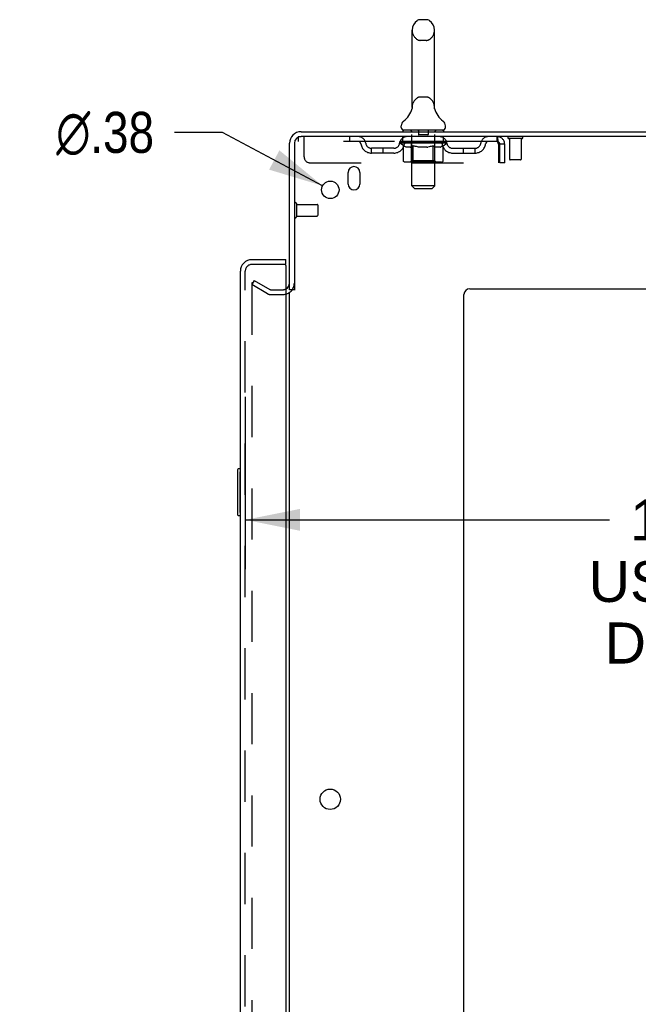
# Model space of a CAD drawing. Header units: inches. Extents: x 0 to 200, y 0 to 129.
# Tile 114 of 118: x 111 to 124, y 64 to 85. Entities that reach past the tile are written whole.
import ezdxf

# ---------------------------------------------------------------- set-up
doc = ezdxf.new("R2010")
doc.units = ezdxf.units.IN
doc.header["$LTSCALE"] = 11
doc.header["$MEASUREMENT"] = 0
doc.linetypes.add('HIDDEN', pattern=[0.2, 0.1, -0.1])
doc.layers.get('0').update_dxf_attribs({"linetype": 'CONTINUOUS'})
for name, color, linetype in [('DEFAULT_2', 8, 'HIDDEN'), ('DIMENSIONS', 7, 'CONTINUOUS'), ('DOOR_ASSEMBLY', 7, 'CONTINUOUS')]:
    doc.layers.add(name, color=color, linetype=linetype)
doc.styles.get("Standard").update_dxf_attribs({"font": 'arial.ttf'})
doc.styles.add('TEXTSTYLE_1', font='gdt', dxfattribs={"width": 0.8})
doc.dimstyles.new('DIMSTYLE_1', dxfattribs={"dimtxt": 0.882353, "dimasz": 1.176471, "dimexe": 0.09, "dimexo": 0.07, "dimgap": 0.0375, "dimtad": 0, "dimtih": 1, "dimtoh": 1, "dimzin": 4, "dimdsep": 46, "dimtxsty": 'Standard', "dimblk": '_FILLED', "dimblk1": '_FILLED', "dimblk2": '_FILLED', "dimcen": 0.09, "dimadec": 3, "dimazin": 1, "dimtfac": 1, "dimtdec": 3, "dimtofl": 0, "dimtmove": 0, "dimatfit": 3, "dimldrblk": '_FILLED', "dimfxl": 0, "dimtolj": 1, "dimtzin": 4, "dimarcsym": 0})
doc.dimstyles.new('DIMSTYLE_2', dxfattribs={"dimtxt": 0.882353, "dimasz": 1.176471, "dimexe": 0.09, "dimexo": 0.07, "dimgap": 0.09, "dimtad": 0, "dimtih": 1, "dimtoh": 1, "dimzin": 4, "dimdsep": 46, "dimtxsty": 'Standard', "dimblk": '_FILLED', "dimblk1": '_FILLED', "dimblk2": '_FILLED', "dimcen": 0.09, "dimadec": 3, "dimazin": 1, "dimtfac": 1, "dimtdec": 3, "dimtofl": 0, "dimtmove": 0, "dimatfit": 1, "dimldrblk": '_FILLED', "dimfxl": 0, "dimtolj": 1, "dimtzin": 4, "dimarcsym": 0})

# ---------------------------------------------------------------- blocks, each defined once
blk = doc.blocks.new('_FILLED')
at = {"color": 0, "linetype": 'ByBlock'}
blk.add_solid([(0, 0), (-1, 0.2), (-1, -0.2)], dxfattribs=at)
blk = doc.blocks.new('*D2')
at = {"layer": 'DIMENSIONS', "color": 2, "linetype": 'Continuous'}
for p, q in [((115.689, 76.927), (115.689, 73.224)), ((132.314, 76.927), (132.314, 73.224)), ((115.689, 74.283), (123.522, 74.283)), ((132.314, 74.283), (127.487, 74.283))]:
    blk.add_line(p, q, dxfattribs=at)
at = {"layer": 'DIMENSIONS', "color": 2, "linetype": 'Continuous', "xscale": 1.1764705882, "yscale": 1.1764705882, "zscale": 1.1764705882, "rotation": 180}
blk.add_blockref('_FILLED', (115.689, 74.283), dxfattribs=at)
at = {"layer": 'DIMENSIONS', "color": 2, "linetype": 'Continuous', "xscale": 1.1764705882, "yscale": 1.1764705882, "zscale": 1.1764705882}
blk.add_blockref('_FILLED', (132.314, 74.283), dxfattribs=at)
at = {"layer": 'DIMENSIONS', "color": 2, "linetype": 'Continuous', "insert": (125.505, 74.724), "char_height": 0.8824, "width": 4.85458, "attachment_point": 2, "line_spacing_factor": 0.9}
blk.add_mtext('16.63\\PUSABLE\\PDEPTH', dxfattribs=at)
blk = doc.blocks.new('*D17')
at = {"layer": 'DIMENSIONS', "color": 2, "linetype": 'Continuous'}
for p, q in [((115.2, 82.612), (114.17, 82.612)), ((117.352, 81.464), (115.2, 82.612))]:
    blk.add_line(p, q, dxfattribs=at)
at = {"layer": 'DIMENSIONS', "color": 2, "linetype": 'Continuous', "xscale": 1.1764705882, "yscale": 1.1764705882, "zscale": 1.1764705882, "rotation": 331.9294778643}
blk.add_blockref('_FILLED', (117.352, 81.464), dxfattribs=at)
at = {"layer": 'DIMENSIONS', "color": 2, "linetype": 'Continuous', "insert": (113.729, 83.053), "char_height": 0.88235, "width": 2.88869, "attachment_point": 3, "line_spacing_factor": 0.9, "style": 'TEXTSTYLE_1'}
blk.add_mtext('{\\fgdt;n}\\fArial;.38', dxfattribs=at)

msp = doc.modelspace()

# ---------------------------------------------------------------- linework, layer by layer
at = {"color": 7, "linetype": 'Continuous'}
for p, q in [((119.581, 85.034), (119.454, 85.034)), ((119.276, 83.148), (119.276, 84.811)), ((119.759, 83.148), (119.759, 84.811)), ((119.271, 83.104), (119.27, 83.103)), ((119.275, 83.121), (119.274, 83.12)), ((119.275, 83.121), (119.274, 83.12)), ((119.274, 83.12), (119.274, 83.119)), ((119.274, 83.119), (119.274, 83.119)), ((119.274, 83.119), (119.274, 83.118)), ((119.274, 83.118), (119.274, 83.117)), ((119.274, 83.118), (119.274, 83.117)), ((119.276, 83.128), (119.275, 83.127)), ((119.276, 83.128), (119.275, 83.127)), ((119.275, 83.127), (119.275, 83.126)), ((119.275, 83.126), (119.275, 83.126)), ((119.275, 83.126), (119.275, 83.125)), ((119.275, 83.125), (119.275, 83.124)), ((119.275, 83.125), (119.275, 83.124)), ((119.275, 83.124), (119.275, 83.123)), ((119.275, 83.124), (119.275, 83.123)), ((119.275, 83.123), (119.275, 83.122)), ((119.275, 83.122), (119.275, 83.121)), ((119.275, 83.122), (119.275, 83.121)), ((119.276, 83.144), (119.276, 83.148)), ((119.276, 83.144), (119.276, 83.143)), ((119.276, 83.143), (119.276, 83.142)), ((119.276, 83.142), (119.276, 83.142)), ((119.276, 83.142), (119.276, 83.141)), ((119.276, 83.141), (119.276, 83.14)), ((119.276, 83.14), (119.276, 83.139)), ((119.276, 83.139), (119.276, 83.138)), ((119.276, 83.138), (119.276, 83.137)), ((119.276, 83.137), (119.276, 83.136)), ((119.276, 83.137), (119.276, 83.136)), ((119.276, 83.136), (119.276, 83.135)), ((119.276, 83.135), (119.276, 83.134)), ((119.276, 83.135), (119.276, 83.134)), ((119.276, 83.134), (119.276, 83.133)), ((119.276, 83.133), (119.276, 83.132)), ((119.276, 83.133), (119.276, 83.132)), ((119.276, 83.132), (119.276, 83.131)), ((119.276, 83.131), (119.276, 83.13)), ((119.276, 83.131), (119.276, 83.13)), ((119.276, 83.13), (119.276, 83.129)), ((119.276, 83.129), (119.276, 83.128)), ((119.276, 83.129), (119.276, 83.128)), ((119.759, 83.148), (119.759, 83.144)), ((119.759, 83.143), (119.759, 83.144)), ((119.759, 83.143), (119.759, 83.144)), ((119.759, 83.136), (119.759, 83.137)), ((119.759, 83.137), (119.759, 83.137)), ((119.759, 83.135), (119.759, 83.136)), ((119.759, 83.136), (119.759, 83.136)), ((119.759, 83.134), (119.759, 83.135)), ((119.759, 83.133), (119.759, 83.134)), ((119.759, 83.134), (119.759, 83.134)), ((119.759, 83.132), (119.759, 83.133)), ((119.759, 83.133), (119.759, 83.133)), ((119.76, 83.131), (119.759, 83.132)), ((119.759, 83.131), (119.759, 83.132)), ((119.76, 83.13), (119.76, 83.131)), ((119.76, 83.129), (119.76, 83.13)), ((119.76, 83.13), (119.76, 83.13)), ((119.76, 83.128), (119.76, 83.129)), ((119.76, 83.128), (119.76, 83.129)), ((119.76, 83.127), (119.76, 83.128)), ((119.76, 83.127), (119.76, 83.128)), ((119.76, 83.126), (119.76, 83.127)), ((119.76, 83.125), (119.76, 83.126)), ((119.76, 83.124), (119.76, 83.125)), ((119.76, 83.124), (119.76, 83.125)), ((119.76, 83.123), (119.76, 83.124)), ((119.761, 83.122), (119.76, 83.123)), ((119.761, 83.121), (119.76, 83.122)), ((119.761, 83.121), (119.761, 83.122)), ((119.761, 83.12), (119.761, 83.121)), ((119.761, 83.119), (119.761, 83.12)), ((119.761, 83.118), (119.761, 83.119)), ((119.761, 83.117), (119.761, 83.118)), ((119.761, 83.117), (119.761, 83.118)), ((119.765, 83.103), (119.765, 83.104)), ((119.043, 82.716), (119.043, 82.754)), ((119.08, 82.656), (119.08, 82.626)), ((119.955, 82.656), (119.08, 82.656)), ((119.955, 82.656), (119.955, 82.626)), ((119.993, 82.716), (119.993, 82.754)), ((116.747, 79.23), (116.643, 79.23))]:
    msp.add_line(p, q, dxfattribs=at)
at = {"color": 3, "linetype": 'Continuous'}
for p, q in [((116.889, 82.626), (134.591, 82.626)), ((116.643, 79.23), (116.643, 82.379)), ((116.747, 82.379), (116.747, 79.219)), ((134.553, 82.522), (116.889, 82.522)), ((117.903, 81.501), (117.903, 81.751)), ((118.153, 81.751), (118.153, 81.501)), ((116.643, 18.074), (116.643, 79.178)), ((120.518, 79.251), (132.393, 79.251)), ((120.393, 16.751), (120.393, 79.126))]:
    msp.add_line(p, q, dxfattribs=at)
at = {"color": 7, "linetype": 'Continuous'}
for points in [[(119.276, 83.141), (119.276, 83.14), (119.276, 83.139)], [(119.759, 83.138), (119.759, 83.139), (119.759, 83.139), (119.759, 83.14), (119.759, 83.141), (119.759, 83.141), (119.759, 83.142), (119.759, 83.143)], [(119.759, 83.139), (119.759, 83.14), (119.759, 83.141), (119.759, 83.141), (119.759, 83.142), (119.759, 83.143)], [(119.759, 83.137), (119.759, 83.138), (119.759, 83.139)]]:
    msp.add_lwpolyline(points, dxfattribs=at)
at = {"color": 3, "linetype": 'Continuous'}
for centre, radius in [((117.518, 81.376), 0.188), ((117.518, 68.276), 0.219)]:
    msp.add_circle(centre, radius, dxfattribs=at)
at = {"color": 7, "linetype": 'Continuous'}
for centre, radius, start, end in [((119.518, 84.811), 0.241, 123.1848, 180), ((119.454, 84.909), 0.125, 90, 123.1848), ((119.581, 84.909), 0.125, 56.8152, 90), ((119.518, 84.811), 0.241, 0, 56.8152), ((118.794, 83.254), 0.5, 306.7414, 344.6791), ((120.242, 83.254), 0.5, 195.3209, 233.2586), ((119.168, 82.754), 0.125, 126.7414, 180), ((119.868, 82.754), 0.125, 0, 53.2586), ((119.103, 82.716), 0.06, 180, 270), ((119.933, 82.716), 0.06, 270, 360)]:
    msp.add_arc(centre, radius, start, end, dxfattribs=at)
at = {"color": 3, "linetype": 'Continuous'}
for centre, radius, start, end in [((116.889, 82.379), 0.246, 90, 180), ((116.889, 82.379), 0.142, 90, 180), ((118.028, 81.751), 0.125, 0, 180), ((118.028, 81.501), 0.125, 180, 360), ((116.5, 79.372), 0.142, 296.4703, 360), ((120.518, 79.126), 0.125, 90, 180)]:
    msp.add_arc(centre, radius, start, end, dxfattribs=at)
at = {"layer": 'DEFAULT_2', "color": 8, "linetype": 'HIDDEN'}
for p, q in [((119.581, 84.589), (119.454, 84.589)), ((119.581, 83.371), (119.454, 83.371)), ((119.27, 83.103), (119.27, 83.103)), ((119.27, 83.103), (119.27, 83.103)), ((119.27, 83.103), (119.27, 83.103)), ((119.27, 83.103), (119.27, 83.103)), ((119.271, 83.104), (119.271, 83.104)), ((119.765, 83.103), (119.765, 83.103)), ((119.26, 82.656), (119.26, 82.626)), ((119.269, 81.466), (119.269, 82.626)), ((119.413, 82.646), (119.413, 82.566)), ((119.613, 82.556), (119.423, 82.556)), ((119.623, 82.646), (119.623, 82.566)), ((119.767, 81.466), (119.767, 82.626)), ((119.775, 82.656), (119.775, 82.626)), ((116.83, 82.522), (116.83, 82.418)), ((116.83, 82.522), (116.889, 82.522)), ((121.101, 82.418), (116.83, 82.418)), ((116.955, 82.084), (116.955, 82.522)), ((117.93, 82.522), (117.93, 82.418)), ((119.011, 82.38), (119.011, 82.412)), ((119.011, 82.412), (119.256, 82.412)), ((119.089, 82.326), (119.011, 82.38)), ((120.024, 82.38), (119.011, 82.38)), ((119.012, 82.412), (119.012, 82.416)), ((119.108, 82.415), (119.012, 82.416)), ((119.019, 82.412), (119.019, 82.418)), ((119.026, 82.41), (119.026, 82.412)), ((119.026, 82.41), (120.009, 82.41)), ((119.033, 82.41), (119.033, 82.412)), ((119.034, 82.41), (119.034, 82.412)), ((119.042, 82.412), (119.042, 82.418)), ((119.055, 82.41), (119.055, 82.412)), ((119.056, 82.41), (119.056, 82.412)), ((119.079, 82.412), (119.079, 82.418)), ((119.08, 82.418), (119.08, 82.522)), ((119.091, 82.41), (119.091, 82.412)), ((119.093, 82.41), (119.093, 82.412)), ((119.108, 82.412), (119.108, 82.415)), ((119.13, 82.412), (119.13, 82.418)), ((119.131, 82.41), (119.131, 82.412)), ((119.132, 82.41), (119.132, 82.412)), ((119.134, 82.41), (119.134, 82.412)), ((119.14, 82.41), (119.14, 82.412)), ((119.14, 82.41), (119.14, 82.412)), ((119.142, 82.41), (119.142, 82.412)), ((119.145, 82.41), (119.145, 82.413)), ((119.149, 82.41), (119.149, 82.412)), ((119.16, 82.41), (119.16, 82.412)), ((119.174, 82.41), (119.174, 82.412)), ((119.175, 82.41), (119.175, 82.414)), ((119.191, 82.41), (119.191, 82.412)), ((119.191, 82.41), (119.191, 82.412)), ((119.192, 82.412), (119.192, 82.418)), ((119.2, 82.41), (119.2, 82.412)), ((119.203, 82.41), (119.203, 82.412)), ((119.211, 82.41), (119.211, 82.412)), ((119.22, 82.41), (119.22, 82.416)), ((119.232, 82.41), (119.232, 82.412)), ((119.235, 82.41), (119.235, 82.412)), ((119.256, 82.41), (119.256, 82.412)), ((119.31, 82.412), (119.26, 82.412)), ((119.265, 82.412), (119.265, 82.418)), ((119.268, 82.003), (119.268, 82.378)), ((119.27, 82.41), (119.27, 82.412)), ((119.274, 82.41), (119.274, 82.412)), ((119.279, 82.41), (119.279, 82.417)), ((119.282, 82.41), (119.282, 82.412)), ((119.291, 82.41), (119.291, 82.412)), ((119.31, 82.41), (119.31, 82.412)), ((119.37, 82.412), (119.322, 82.412)), ((119.339, 82.41), (119.339, 82.412)), ((119.345, 82.412), (119.345, 82.418)), ((119.348, 82.41), (119.348, 82.412)), ((119.349, 82.41), (119.349, 82.417)), ((119.352, 82.41), (119.352, 82.412)), ((119.358, 82.41), (119.358, 82.413)), ((119.37, 82.41), (119.37, 82.412)), ((119.434, 82.412), (119.391, 82.412)), ((119.401, 82.41), (119.401, 82.412)), ((119.426, 82.412), (119.518, 82.418)), ((119.43, 82.412), (119.43, 82.418)), ((119.43, 82.412), (119.43, 82.418)), ((119.43, 82.418), (119.43, 82.418)), ((119.43, 82.41), (119.43, 82.412)), ((119.433, 82.41), (119.433, 82.413)), ((119.434, 82.41), (119.434, 82.412)), ((119.434, 82.41), (119.434, 82.412)), ((119.501, 82.412), (119.462, 82.412)), ((119.467, 82.41), (119.467, 82.412)), ((119.501, 82.41), (119.501, 82.412)), ((119.516, 82.413), (119.516, 82.412)), ((119.516, 82.41), (119.516, 82.413)), ((119.516, 82.41), (119.516, 82.412)), ((119.518, 82.412), (119.518, 82.418)), ((119.518, 82.418), (119.609, 82.412)), ((119.52, 82.41), (119.52, 82.413)), ((119.52, 82.413), (119.52, 82.412)), ((119.52, 82.41), (119.52, 82.412)), ((119.534, 82.41), (119.534, 82.412)), ((119.534, 82.412), (119.573, 82.412)), ((119.568, 82.41), (119.568, 82.412)), ((119.601, 82.41), (119.601, 82.412)), ((119.601, 82.41), (119.601, 82.412)), ((119.601, 82.412), (119.645, 82.412)), ((119.602, 82.41), (119.602, 82.413)), ((119.605, 82.412), (119.605, 82.418)), ((119.605, 82.418), (119.606, 82.418)), ((119.605, 82.41), (119.605, 82.412)), ((119.606, 82.412), (119.606, 82.418)), ((119.634, 82.41), (119.634, 82.412)), ((119.666, 82.41), (119.666, 82.412)), ((119.666, 82.412), (119.713, 82.412)), ((119.678, 82.41), (119.678, 82.413)), ((119.684, 82.41), (119.684, 82.412)), ((119.686, 82.41), (119.686, 82.417)), ((119.688, 82.41), (119.688, 82.412)), ((119.691, 82.412), (119.691, 82.418)), ((119.697, 82.41), (119.697, 82.412)), ((119.725, 82.41), (119.725, 82.412)), ((119.725, 82.412), (119.775, 82.412)), ((119.745, 82.41), (119.745, 82.412)), ((119.753, 82.41), (119.753, 82.412)), ((119.757, 82.41), (119.757, 82.417)), ((119.762, 82.41), (119.762, 82.412)), ((119.765, 82.41), (119.765, 82.412)), ((119.768, 82.003), (119.768, 82.378)), ((119.771, 82.412), (119.771, 82.418)), ((119.779, 82.41), (119.779, 82.412)), ((119.779, 82.412), (119.94, 82.412)), ((119.801, 82.41), (119.801, 82.412)), ((119.803, 82.41), (119.803, 82.412)), ((119.816, 82.41), (119.816, 82.416)), ((119.825, 82.41), (119.825, 82.412)), ((119.832, 82.41), (119.832, 82.412)), ((119.835, 82.41), (119.835, 82.412)), ((119.843, 82.412), (119.843, 82.418)), ((119.844, 82.41), (119.844, 82.412)), ((119.844, 82.41), (119.844, 82.412)), ((119.861, 82.41), (119.861, 82.414)), ((119.861, 82.41), (119.861, 82.412)), ((119.875, 82.41), (119.875, 82.412)), ((119.887, 82.41), (119.887, 82.412)), ((119.89, 82.41), (119.89, 82.413)), ((119.893, 82.41), (119.893, 82.412)), ((119.896, 82.41), (119.896, 82.412)), ((119.896, 82.41), (119.896, 82.412)), ((119.901, 82.41), (119.901, 82.412)), ((119.904, 82.41), (119.904, 82.412)), ((119.904, 82.41), (119.904, 82.412)), ((119.905, 82.412), (119.905, 82.418)), ((119.942, 82.41), (119.942, 82.412)), ((119.944, 82.41), (119.944, 82.412)), ((119.945, 82.325), (120.024, 82.38)), ((119.955, 82.418), (119.955, 82.522)), ((119.956, 82.412), (119.956, 82.418)), ((119.979, 82.41), (119.979, 82.412)), ((119.98, 82.41), (119.98, 82.412)), ((119.993, 82.412), (119.993, 82.418)), ((120.001, 82.41), (120.001, 82.412)), ((120.002, 82.41), (120.002, 82.412)), ((120.009, 82.41), (120.009, 82.412)), ((120.016, 82.412), (120.016, 82.418)), ((120.024, 82.38), (120.024, 82.418)), ((121.101, 82.522), (121.101, 82.418)), ((121.103, 82.521), (121.101, 82.522)), ((121.134, 82.355), (121.134, 81.959)), ((121.164, 81.959), (121.164, 82.355)), ((121.268, 82.355), (121.164, 82.355)), ((121.268, 81.959), (121.268, 82.355)), ((121.639, 82.479), (121.355, 82.479)), ((121.373, 82.479), (121.373, 82.032)), ((121.621, 82.479), (121.621, 82.032)), ((118.403, 82.167), (118.403, 82.271)), ((118.886, 82.271), (118.403, 82.271)), ((118.886, 82.167), (118.403, 82.167)), ((118.653, 82.167), (118.653, 82.271)), ((119.089, 82.001), (119.089, 82.326)), ((119.089, 82.326), (119.101, 82.318)), ((119.113, 82.311), (119.101, 82.318)), ((119.124, 82.305), (119.112, 82.311)), ((119.136, 82.299), (119.124, 82.305)), ((119.147, 82.295), (119.136, 82.299)), ((119.159, 82.291), (119.147, 82.295)), ((119.234, 82.291), (119.159, 82.291)), ((119.234, 82.291), (119.245, 82.295)), ((119.256, 82.299), (119.245, 82.295)), ((119.268, 82.305), (119.256, 82.299)), ((119.279, 82.311), (119.268, 82.305)), ((119.291, 82.318), (119.279, 82.311)), ((119.303, 82.326), (119.291, 82.318)), ((119.303, 82.001), (119.303, 82.326)), ((119.303, 82.326), (119.326, 82.318)), ((119.349, 82.311), (119.326, 82.318)), ((119.372, 82.305), (119.349, 82.311)), ((119.394, 82.299), (119.371, 82.305)), ((119.416, 82.295), (119.394, 82.3)), ((119.439, 82.291), (119.416, 82.295)), ((119.597, 82.291), (119.439, 82.291)), ((119.597, 82.291), (119.619, 82.295)), ((119.641, 82.299), (119.619, 82.295)), ((119.663, 82.305), (119.641, 82.299)), ((119.685, 82.311), (119.663, 82.305)), ((119.708, 82.318), (119.685, 82.311)), ((119.731, 82.325), (119.708, 82.318)), ((119.731, 82.001), (119.731, 82.325)), ((119.731, 82.325), (119.742, 82.318)), ((119.753, 82.311), (119.742, 82.318)), ((119.764, 82.305), (119.753, 82.311)), ((119.775, 82.299), (119.764, 82.305)), ((119.786, 82.295), (119.775, 82.3)), ((119.796, 82.291), (119.785, 82.295)), ((119.879, 82.291), (119.796, 82.291)), ((119.879, 82.291), (119.89, 82.295)), ((119.901, 82.299), (119.89, 82.295)), ((119.912, 82.305), (119.901, 82.299)), ((119.922, 82.311), (119.911, 82.305)), ((119.933, 82.317), (119.922, 82.311)), ((119.945, 82.325), (119.933, 82.317)), ((119.945, 82.001), (119.945, 82.325)), ((120.149, 82.271), (120.632, 82.271)), ((120.149, 82.167), (120.632, 82.167)), ((120.382, 82.167), (120.382, 82.271)), ((120.632, 82.167), (120.632, 82.271)), ((117.08, 81.959), (121.134, 81.959)), ((119.91, 81.971), (119.123, 81.971)), ((119.268, 82.003), (119.236, 81.971)), ((119.768, 82.003), (119.268, 82.003)), ((119.713, 81.971), (119.716, 81.972)), ((119.72, 81.973), (119.722, 81.975)), ((119.722, 81.975), (119.723, 81.977)), ((119.768, 82.003), (119.8, 81.971)), ((121.268, 81.959), (121.164, 81.959)), ((121.611, 82.022), (121.383, 82.022)), ((119.329, 81.406), (119.269, 81.466)), ((119.767, 81.466), (119.269, 81.466)), ((119.329, 81.406), (119.707, 81.406)), ((119.707, 81.406), (119.767, 81.466)), ((116.79, 81.08), (116.79, 80.796)), ((116.79, 81.062), (117.237, 81.062)), ((117.247, 81.052), (117.247, 80.824)), ((116.79, 80.814), (117.237, 80.814)), ((115.882, 79.43), (115.83, 79.34)), ((115.882, 79.43), (116.222, 79.234)), ((115.83, 79.36), (115.83, 17.891)), ((116.17, 79.144), (115.83, 79.34)), ((116.238, 79.23), (116.5, 79.23)), ((116.238, 79.126), (116.5, 79.126))]:
    msp.add_line(p, q, dxfattribs=at)
for points in [[(121.11, 82.412), (121.108, 82.414), (121.105, 82.416), (121.103, 82.417), (121.101, 82.418)], [(121.103, 82.521), (121.105, 82.518), (121.108, 82.512), (121.11, 82.505), (121.112, 82.496), (121.115, 82.485), (121.117, 82.473), (121.12, 82.459), (121.122, 82.444), (121.124, 82.427), (121.127, 82.41), (121.129, 82.392), (121.131, 82.373), (121.134, 82.355)], [(121.11, 82.412), (121.112, 82.408), (121.115, 82.404), (121.117, 82.399), (121.12, 82.394), (121.122, 82.388), (121.124, 82.382), (121.127, 82.376), (121.129, 82.369), (121.131, 82.362), (121.134, 82.355)], [(119.123, 81.971), (119.119, 81.972), (119.115, 81.972), (119.111, 81.973), (119.107, 81.975), (119.103, 81.977), (119.1, 81.979), (119.097, 81.982), (119.094, 81.985), (119.092, 81.989), (119.09, 81.993), (119.089, 81.997), (119.089, 82.001)], [(119.32, 81.971), (119.318, 81.972), (119.316, 81.972), (119.314, 81.973), (119.312, 81.975), (119.31, 81.977), (119.308, 81.979), (119.307, 81.982), (119.305, 81.985), (119.304, 81.989), (119.303, 81.993), (119.303, 81.997), (119.303, 82.001)], [(119.716, 81.972), (119.718, 81.972), (119.72, 81.973)], [(119.723, 81.977), (119.725, 81.979), (119.727, 81.982), (119.728, 81.985), (119.729, 81.989)], [(119.725, 81.979), (119.727, 81.982), (119.728, 81.985)], [(119.729, 81.989), (119.73, 81.993), (119.73, 81.997), (119.731, 82.001)], [(119.73, 81.993), (119.73, 81.997), (119.731, 82.001)], [(119.91, 81.971), (119.914, 81.972), (119.918, 81.972), (119.922, 81.973), (119.926, 81.975), (119.93, 81.977), (119.934, 81.979), (119.937, 81.982), (119.939, 81.985), (119.941, 81.989), (119.943, 81.993), (119.944, 81.997), (119.945, 82.001)], [(115.847, 79.38), (115.846, 79.38), (115.844, 79.38), (115.842, 79.379), (115.84, 79.378), (115.838, 79.377), (115.837, 79.376), (115.835, 79.374), (115.834, 79.373), (115.833, 79.371), (115.832, 79.369), (115.831, 79.367), (115.831, 79.365), (115.83, 79.363), (115.83, 79.36)], [(115.855, 79.378), (115.853, 79.379), (115.852, 79.38), (115.85, 79.38), (115.848, 79.38), (115.847, 79.38)]]:
    msp.add_lwpolyline(points, dxfattribs=at)
for centre, radius, start, end in [((119.518, 84.811), 0.241, 180, 236.8152), ((119.518, 84.811), 0.241, 303.1848, 360), ((119.454, 84.714), 0.125, 236.8152, 270), ((119.581, 84.714), 0.125, 270, 303.1848), ((119.518, 83.148), 0.241, 123.1848, 180), ((119.454, 83.246), 0.125, 90, 123.1848), ((119.581, 83.246), 0.125, 56.8152, 90), ((119.518, 83.148), 0.241, 0, 56.8152), ((119.239, 82.626), 0.03, 0, 90), ((119.403, 82.646), 0.01, 0, 90), ((119.423, 82.566), 0.01, 180, 270), ((119.613, 82.566), 0.01, 270, 360), ((119.633, 82.646), 0.01, 90, 180), ((119.797, 82.626), 0.03, 90, 180), ((118.114, 82.355), 0.167, 8.0716, 90), ((118.114, 82.355), 0.0625, 7.9863, 90), ((118.403, 82.396), 0.229, 187.9863, 270), ((118.403, 82.396), 0.125, 188.0716, 270), ((118.886, 82.396), 0.125, 270, 351.9284), ((118.886, 82.396), 0.229, 270, 352.0137), ((119.175, 82.355), 0.167, 90, 171.9284), ((119.175, 82.355), 0.0625, 90, 172.0137), ((119.236, 82.378), 0.0318, 0, 90), ((119.8, 82.378), 0.0318, 90, 180), ((119.86, 82.355), 0.167, 8.0716, 90), ((119.861, 82.355), 0.0625, 7.9863, 90), ((120.149, 82.396), 0.229, 187.9863, 270), ((120.149, 82.396), 0.125, 188.0716, 270), ((120.632, 82.396), 0.125, 270, 351.9284), ((120.632, 82.396), 0.229, 270, 352.0137), ((120.921, 82.355), 0.167, 90, 171.9284), ((120.921, 82.355), 0.0625, 90, 172.0137), ((121.101, 82.355), 0.167, 0, 90), ((121.101, 82.355), 0.063, 0, 90), ((121.355, 82.5), 0.0215, 90, 270), ((121.639, 82.5), 0.0215, 270, 90), ((117.08, 82.084), 0.125, 180, 270), ((121.383, 82.032), 0.01, 180, 270), ((121.611, 82.032), 0.01, 270, 360), ((116.768, 81.08), 0.0215, 0, 180), ((117.237, 81.052), 0.01, 0, 90), ((116.768, 80.796), 0.0215, 180, 360), ((117.237, 80.824), 0.01, 270, 360), ((116.5, 79.372), 0.246, 270, 360), ((116.238, 79.263), 0.033, 240, 270), ((116.5, 79.372), 0.142, 270, 296.4703), ((116.238, 79.263), 0.137, 240, 270)]:
    msp.add_arc(centre, radius, start, end, dxfattribs=at)
for centre, major_axis, ratio, start_param, end_param in [((119.518, 82.418), (0.506, 0.005), 0.05963, 9.249616, 9.431313), ((119.518, 82.418), (0.506, 0), 0.060556, -3.083241, -2.96706), ((119.518, 82.418), (0.506, 0.011), 0.05688, 2.791345, 2.965878), ((119.031, 82.408), (0.158, -0.002), 0.05963, 0.605815, 1.645666), ((118.976, 82.408), (0.158, 0.002), 0.05963, 0.25549, 1.295341), ((119.518, 82.418), (0.506, -0.005), 0.05963, -2.96643, -2.791898), ((118.976, 82.403), (0.158, 0.003), 0.05688, 1.20151, 1.294789), ((119.031, 82.403), (0.158, 0), 0.060556, 1.551758, 1.645036), ((119.032, 82.405), (0.131, 0.001), 0.05963, 1.065228, 1.614276), ((118.996, 82.403), (0.158, 0.002), 0.05963, 1.170259, 1.376596), ((119.016, 82.405), (0.131, 0.003), 0.05688, 0.890143, 1.43919), ((119.062, 82.405), (0.131, 0), 0.060556, 1.240391, 1.789438), ((119.518, 82.418), (0.506, 0.015), 0.052395, 2.616403, 2.790936), ((119.081, 82.408), (0.158, -0.003), 0.05688, 0.7809, 1.820751), ((118.973, 82.408), (0.158, 0.003), 0.05688, 0.080405, 1.120256), ((119.518, 82.418), (0.506, -0.011), 0.05688, -2.791345, -2.616812), ((118.973, 82.403), (0.158, 0.005), 0.052395, 1.026568, 1.119847), ((119.081, 82.403), (0.158, -0.002), 0.05963, 1.72692, 1.820198), ((119.016, 82.405), (0.131, 0.004), 0.052395, 0.715201, 1.264248), ((119.107, 82.405), (0.131, -0.001), 0.05963, 1.415553, 1.9646), ((119.518, 82.418), (0.506, 0.02), 0.046319, 2.441654, 2.616187), ((119.144, 82.408), (0.158, -0.005), 0.052395, 0.955842, 1.995693), ((118.987, 82.408), (0.158, 0.005), 0.052395, -0.094537, 0.945314), ((119.518, 82.418), (0.506, -0.015), 0.052395, -2.616403, -2.44187), ((118.987, 82.403), (0.158, 0.006), 0.046319, 0.851819, 0.945098), ((119.144, 82.403), (0.158, -0.003), 0.05688, 1.902006, 1.995284), ((119.03, 82.405), (0.131, 0.005), 0.046319, 0.540452, 1.089499), ((119.164, 82.405), (0.131, -0.003), 0.05688, 1.590638, 2.139686), ((118.996, 82.408), (0.158, 0), 0.060556, 0.430652, 0.777569), ((119.518, 82.418), (0.506, 0.024), 0.038841, 2.267123, 2.441656), ((119.219, 82.408), (0.158, -0.006), 0.046319, 1.130591, 2.170442), ((119.518, 82.418), (0.506, -0.02), 0.046319, -2.441654, -2.267121), ((119.016, 82.408), (0.158, 0.006), 0.046319, -0.269286, 0.770565), ((119.016, 82.403), (0.158, 0.007), 0.038841, 0.677289, 0.770567), ((119.219, 82.403), (0.158, -0.005), 0.052395, 2.076947, 2.170226), ((119.06, 82.405), (0.131, 0.006), 0.038841, 0.365921, 0.914969), ((119.231, 82.405), (0.131, -0.004), 0.052395, 1.76558, 2.314627), ((119.518, 82.418), (0.506, 0.027), 0.030195, 2.09281, 2.267343), ((119.303, 82.408), (0.158, -0.007), 0.038841, 1.305122, 2.344973), ((119.518, 82.418), (0.506, -0.024), 0.038841, -2.267123, -2.092591), ((119.061, 82.408), (0.158, 0.007), 0.038841, -0.443817, 0.596034), ((119.061, 82.403), (0.158, 0.008), 0.030195, 0.502975, 0.596254), ((119.303, 82.403), (0.158, -0.006), 0.046319, 2.251696, 2.344975), ((119.103, 82.405), (0.131, 0.007), 0.030195, 0.191608, 0.740655), ((119.308, 82.405), (0.131, -0.005), 0.046319, 1.940329, 2.489376), ((119.12, 82.408), (0.158, 0.008), 0.030195, -0.61813, 0.421721), ((119.518, 82.418), (0.506, 0.029), 0.020645, 1.918687, 2.09322), ((119.393, 82.408), (0.158, -0.008), 0.030195, 1.479435, 2.519286), ((119.518, 82.418), (0.506, -0.027), 0.030195, -2.09281, -1.918277), ((119.12, 82.403), (0.158, 0.009), 0.020645, 0.328852, 0.422131), ((119.393, 82.403), (0.158, -0.007), 0.038841, 2.426227, 2.519505), ((119.159, 82.405), (0.131, 0.007), 0.020645, 0.017485, 0.566532), ((119.39, 82.405), (0.131, -0.006), 0.038841, 2.11486, 2.663907), ((119.191, 82.408), (0.158, 0.009), 0.020645, -0.792253, 0.247598), ((119.518, 82.418), (0.506, 0.03), 0.010478, 1.744704, 1.919237), ((119.487, 82.408), (0.158, -0.009), 0.020645, 1.653558, 2.693409), ((119.518, 82.418), (0.506, -0.029), 0.020645, -1.918687, -1.744154), ((119.191, 82.403), (0.158, 0.009), 0.010478, 0.154869, 0.248148), ((119.487, 82.403), (0.158, -0.008), 0.030195, 2.60054, 2.693819), ((119.226, 82.405), (0.131, 0.008), 0.010478, 6.126688, 6.675735), ((119.477, 82.405), (0.131, -0.007), 0.030195, 2.289173, 2.83822), ((119.272, 82.408), (0.158, 0.009), 0.010478, -0.966236, -0.000846), ((119.582, 82.408), (0.158, -0.009), 0.010478, 1.827541, 2.867392), ((119.518, 82.418), (0.506, -0.03), 0.010478, -1.744704, -1.570171), ((119.582, 82.403), (0.158, -0.009), 0.020645, 2.774664, 2.867942), ((119.565, 82.405), (0.131, -0.007), 0.020645, 2.463296, 3.012344), ((119.453, 82.408), (0.158, 0.009), 0.010478, 0.274201, 1.314052), ((119.384, 82.405), (0.131, 0.008), 0.010478, -0.000483, 0.504314), ((119.36, 82.403), (0.158, 0.009), 0.010478, 0.099668, 0.192946), ((119.518, 82.418), (0.506, 0.03), 0.010478, -1.571421, -1.396888), ((119.675, 82.403), (0.158, -0.009), 0.010478, 2.948646, 3.041925), ((119.651, 82.405), (0.131, -0.008), 0.010478, 2.637279, 3.142076), ((119.548, 82.408), (0.158, 0.009), 0.020645, 0.448184, 1.488034), ((119.471, 82.405), (0.131, 0.007), 0.020645, 0.129249, 0.678296), ((119.453, 82.403), (0.158, 0.009), 0.020645, 0.273651, 0.366929), ((119.764, 82.408), (0.158, -0.009), 0.010478, -3.140747, -2.175357), ((119.518, 82.418), (0.506, 0.029), 0.020645, -1.397439, -1.222906), ((119.518, 82.418), (0.506, -0.03), 0.010478, 1.222355, 1.396888), ((119.642, 82.408), (0.158, 0.008), 0.030195, 0.622307, 1.662158), ((119.559, 82.405), (0.131, 0.007), 0.030195, 0.303372, 0.852419), ((119.809, 82.405), (0.131, -0.008), 0.010478, 2.749043, 3.29809), ((119.844, 82.408), (0.158, -0.009), 0.020645, 2.893995, 3.933846), ((119.548, 82.403), (0.158, 0.008), 0.030195, 0.447774, 0.541052), ((119.844, 82.403), (0.158, -0.009), 0.010478, 2.893445, 2.986723), ((119.518, 82.418), (0.506, 0.027), 0.030195, -1.223315, -1.048783), ((119.518, 82.418), (0.506, -0.029), 0.020645, 1.048373, 1.222906), ((119.733, 82.408), (0.158, 0.007), 0.038841, 0.79662, 1.836471), ((119.645, 82.405), (0.131, 0.006), 0.038841, 0.477686, 1.026733), ((119.876, 82.405), (0.131, -0.007), 0.020645, 2.57506, 3.124108), ((119.915, 82.408), (0.158, -0.008), 0.030195, 2.719872, 3.759723), ((119.816, 82.408), (0.158, 0.006), 0.046319, 0.971151, 2.011002), ((119.642, 82.403), (0.158, 0.007), 0.038841, 0.622087, 0.715366), ((119.915, 82.403), (0.158, -0.009), 0.020645, 2.719462, 2.812741), ((119.518, 82.418), (0.506, 0.024), 0.038841, -1.049002, -0.874469), ((119.518, 82.418), (0.506, -0.027), 0.030195, 0.87425, 1.048783), ((119.728, 82.405), (0.131, 0.005), 0.046319, 0.652216, 1.201263), ((119.891, 82.408), (0.158, 0.005), 0.052395, 1.1459, 2.185751), ((119.932, 82.405), (0.131, -0.007), 0.030195, 2.400937, 2.949985), ((119.974, 82.408), (0.158, -0.007), 0.038841, 2.545558, 3.585409), ((119.804, 82.405), (0.131, 0.004), 0.052395, 0.826965, 1.376012), ((119.733, 82.403), (0.158, 0.006), 0.046319, 0.796618, 0.889896), ((119.974, 82.403), (0.158, -0.008), 0.030195, 2.545339, 2.638617), ((119.954, 82.408), (0.158, 0.003), 0.05688, 1.320842, 2.360692), ((119.518, 82.418), (0.506, 0.02), 0.046319, -0.874471, -0.699939), ((119.518, 82.418), (0.506, -0.024), 0.038841, 0.699936, 0.874469), ((120.019, 82.408), (0.158, -0.006), 0.046319, 2.371028, 3.410879), ((119.976, 82.405), (0.131, -0.006), 0.038841, 2.226624, 2.775671), ((120.004, 82.408), (0.158, 0.002), 0.05963, 1.495927, 2.535778), ((119.872, 82.405), (0.131, 0.003), 0.05688, 1.001907, 1.550954), ((120.049, 82.408), (0.158, -0.005), 0.052395, 2.196279, 3.23613), ((120.005, 82.405), (0.131, -0.005), 0.046319, 2.052093, 2.601141), ((119.816, 82.403), (0.158, 0.005), 0.052395, 0.971367, 1.064645), ((120.04, 82.408), (0.158, 0), 0.060556, 1.671089, 2.71094), ((120.019, 82.403), (0.158, -0.007), 0.038841, 2.371026, 2.464304), ((120.062, 82.408), (0.158, -0.003), 0.05688, 2.021337, 3.061188), ((119.518, 82.418), (0.506, 0.015), 0.052395, -0.699723, -0.52519), ((119.518, 82.418), (0.506, -0.02), 0.046319, 0.525406, 0.699939), ((120.059, 82.408), (0.158, -0.002), 0.05963, 1.846251, 2.886102), ((119.929, 82.405), (0.131, 0.001), 0.05963, 1.176993, 1.72604), ((120.02, 82.405), (0.131, -0.004), 0.052395, 1.877344, 2.426392), ((119.973, 82.405), (0.131, 0), 0.060556, 1.352155, 1.901202), ((120.019, 82.405), (0.131, -0.003), 0.05688, 1.702402, 2.25145), ((120.003, 82.405), (0.131, -0.001), 0.05963, 1.527317, 2.076364), ((119.891, 82.403), (0.158, 0.003), 0.05688, 1.146309, 1.239587), ((120.049, 82.403), (0.158, -0.006), 0.046319, 2.196495, 2.289773), ((119.518, 82.418), (0.506, 0.011), 0.05688, -0.524781, -0.350248), ((119.518, 82.418), (0.506, -0.015), 0.052395, 0.350657, 0.52519), ((119.954, 82.403), (0.158, 0.002), 0.05963, 1.321394, 1.414673), ((120.062, 82.403), (0.158, -0.005), 0.052395, 2.021746, 2.115024), ((119.518, 82.418), (0.506, 0.005), 0.05963, -0.349695, -0.175162), ((119.518, 82.418), (0.506, -0.011), 0.05688, 0.175715, 0.350248), ((120.004, 82.403), (0.158, 0), 0.060556, 1.496556, 1.589835), ((120.059, 82.403), (0.158, -0.003), 0.05688, 1.846804, 1.940083), ((120.04, 82.403), (0.158, -0.002), 0.05963, 1.671719, 1.764997), ((119.518, 82.418), (0.506, 0), 0.060556, -0.174533, 0), ((119.518, 82.418), (0.506, -0.005), 0.05963, 0.000629, 0.175162)]:
    msp.add_ellipse(centre, major_axis=major_axis, ratio=ratio, start_param=start_param, end_param=end_param, dxfattribs=at)
at = {"layer": 'DOOR_ASSEMBLY', "color": 3, "linetype": 'Continuous'}
for p, q in [((115.831, 79.876), (116.564, 79.876)), ((115.585, 17.622), (115.585, 79.629)), ((116.564, 79.752), (116.564, 17.5))]:
    msp.add_line(p, q, dxfattribs=at)
at = {"layer": 'DOOR_ASSEMBLY', "color": 7, "linetype": 'Continuous'}
for p, q in [((116.564, 79.772), (116.564, 79.876)), ((116.564, 79.772), (116.544, 79.772)), ((115.525, 75.361), (115.525, 74.391)), ((115.585, 75.376), (115.54, 75.376)), ((115.571, 75.276), (115.571, 74.476)), ((115.54, 74.376), (115.585, 74.376))]:
    msp.add_line(p, q, dxfattribs=at)
at = {"layer": 'DOOR_ASSEMBLY', "color": 8, "linetype": 'HIDDEN'}
for p, q in [((115.689, 17.622), (115.689, 79.629)), ((116.544, 79.772), (115.831, 79.772))]:
    msp.add_line(p, q, dxfattribs=at)
at = {"layer": 'DOOR_ASSEMBLY', "color": 7, "linetype": 'Continuous'}
for points in [[(115.57, 75.312), (115.57, 75.306), (115.571, 75.3), (115.571, 75.294), (115.571, 75.288), (115.571, 75.282), (115.571, 75.276)], [(115.571, 74.476), (115.571, 74.469), (115.571, 74.463), (115.571, 74.457), (115.571, 74.451), (115.57, 74.445), (115.57, 74.44)]]:
    msp.add_lwpolyline(points, dxfattribs=at)
at = {"layer": 'DOOR_ASSEMBLY', "color": 3, "linetype": 'Continuous'}
for centre, radius, start, end in [((115.831, 79.629), 0.246, 90, 180), ((116.544, 79.752), 0.02, 0, 90)]:
    msp.add_arc(centre, radius, start, end, dxfattribs=at)
at = {"layer": 'DOOR_ASSEMBLY', "color": 8, "linetype": 'HIDDEN'}
msp.add_arc((115.831, 79.629), 0.142, 90, 180, dxfattribs=at)
at = {"layer": 'DOOR_ASSEMBLY', "color": 7, "linetype": 'Continuous'}
for centre, radius, start, end in [((115.749, 79.486), 0.26, 87.3791, 90), ((115.54, 75.361), 0.015, 90, 180), ((115.57, 75.361), 0.015, 0, 90), ((115.54, 74.391), 0.015, 180, 270), ((115.57, 74.391), 0.015, 270, 360)]:
    msp.add_arc(centre, radius, start, end, dxfattribs=at)

# ---------------------------------------------------------------- dimensions: what is measured, and where the dimension line sits
at = {"layer": 'DIMENSIONS', "color": 2, "linetype": 'Continuous'}
dim = msp.add_diameter_dim_2p(p1=(117.352, 81.464), p2=(117.683, 81.288), text='%%c<>', dimstyle='DIMSTYLE_2', override={"dimpost": '<>'}, dxfattribs=at)
dim.commit()
dim.dimension.update_dxf_attribs({"geometry": '*D17', "text_midpoint": (112.285, 82.612), "dimtype": 163})
dim = msp.add_linear_dim(base=(132.313667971, 74.282789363), p1=(115.688667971, 76.997258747), p2=(132.313667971, 76.997258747), text='<>\\PUSABLE\\PDEPTH', dimstyle='DIMSTYLE_1', dxfattribs=at)
dim.commit()
dim.dimension.update_dxf_attribs({"geometry": '*D2', "text_midpoint": (125.504507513, 72.959259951), "dimtype": 160})

doc.saveas('drawing.dxf')
